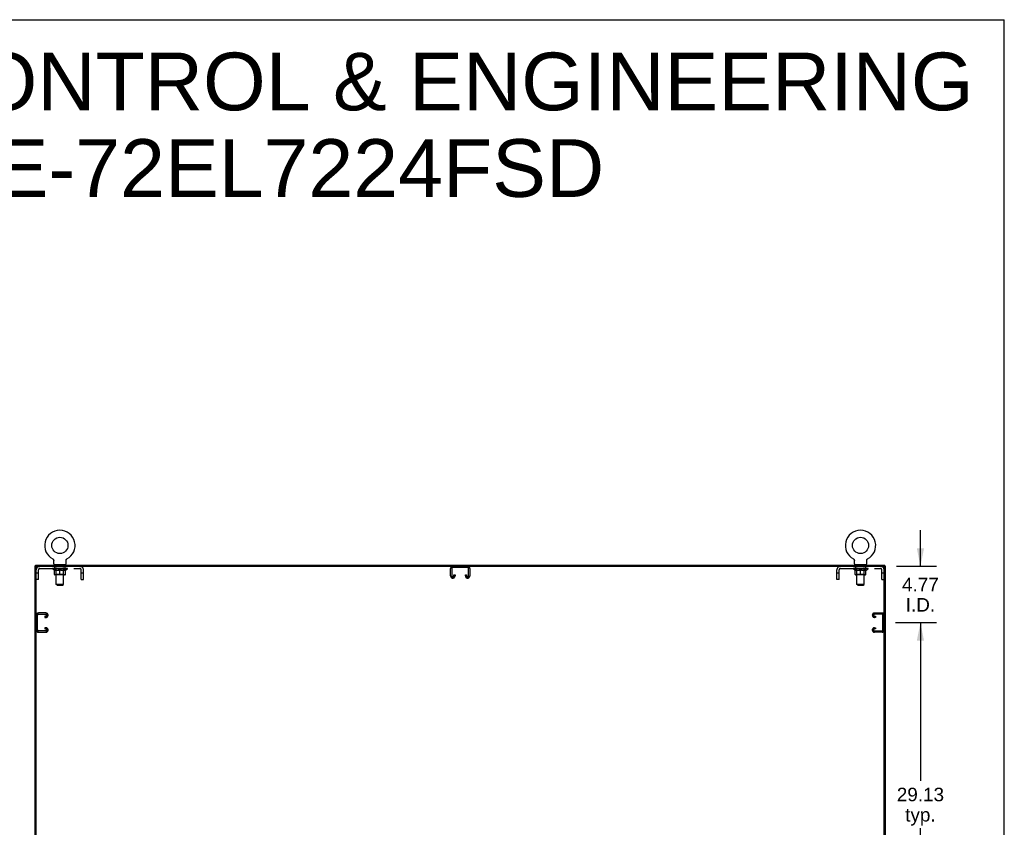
# Model space of a CAD drawing. Header units: inches. Extents: x 0 to 260, y 0 to 168.
# Tile 16 of 16: x 176 to 260, y 100 to 168. Entities that reach past the tile are written whole.
import ezdxf

# ---------------------------------------------------------------- set-up
doc = ezdxf.new("R2010")
doc.units = ezdxf.units.IN
doc.header["$LTSCALE"] = 14.28
doc.header["$MEASUREMENT"] = 0
doc.linetypes.add('HIDDEN', pattern=[0.2, 0.1, -0.1])
doc.layers.get('0').update_dxf_attribs({"linetype": 'CONTINUOUS'})
for name, color, linetype in [('02___PRT_ALL_AXES', 7, 'CONTINUOUS'), ('DEFAULT_2', 8, 'HIDDEN'), ('DIMENSIONS', 7, 'CONTINUOUS')]:
    doc.layers.add(name, color=color, linetype=linetype)
doc.styles.get("Standard").update_dxf_attribs({"font": 'arial.ttf'})
doc.dimstyles.new('DIMSTYLE_1', dxfattribs={"dimtxt": 1.145455, "dimasz": 1.527273, "dimexe": 0.09, "dimexo": 0.07, "dimgap": 0.0375, "dimtad": 0, "dimtih": 1, "dimtoh": 1, "dimzin": 4, "dimdsep": 46, "dimtxsty": 'Standard', "dimblk": '_FILLED', "dimblk1": '_FILLED', "dimblk2": '_FILLED', "dimcen": 0.09, "dimazin": 1, "dimtfac": 1, "dimtdec": 3, "dimtofl": 0, "dimtmove": 0, "dimatfit": 3, "dimldrblk": '_FILLED', "dimfxl": 1, "dimtolj": 1, "dimtzin": 4, "dimarcsym": 0})

# ---------------------------------------------------------------- blocks, each defined once
blk = doc.blocks.new('_FILLED')
at = {"color": 0, "linetype": 'ByBlock'}
blk.add_solid([(0, 0), (-1, 0.2), (-1, -0.2)], dxfattribs=at)
blk = doc.blocks.new('*D6')
at = {"layer": 'DIMENSIONS', "color": 2, "linetype": 'Continuous'}
for p, q in [((250.427, 116.934), (253.909, 116.934)), ((252.534, 116.934), (252.534, 103.517)), ((252.534, 87.809), (252.534, 99.508)), ((250.427, 87.809), (253.909, 87.809))]:
    blk.add_line(p, q, dxfattribs=at)
at = {"layer": 'DIMENSIONS', "color": 2, "linetype": 'Continuous', "xscale": 1.5272727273, "yscale": 1.5272727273, "zscale": 1.5272727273}
for p, rotation in [((252.534, 116.934), 90), ((252.534, 87.809), 270)]:
    blk.add_blockref('_FILLED', p, dxfattribs=dict(at, rotation=rotation))
at = {"layer": 'DIMENSIONS', "color": 2, "linetype": 'Continuous', "insert": (252.534, 102.944), "char_height": 1.1455, "width": 4.0027, "attachment_point": 2, "line_spacing_factor": 0.9}
blk.add_mtext('29.13\\Ptyp.', dxfattribs=at)
blk = doc.blocks.new('*D7')
at = {"layer": 'DIMENSIONS', "color": 2, "linetype": 'Continuous'}
for p, q in [((252.534, 121.705), (252.534, 124.759)), ((250.52, 121.705), (253.909, 121.705)), ((250.427, 116.934), (253.909, 116.934)), ((252.534, 116.934), (252.534, 113.879))]:
    blk.add_line(p, q, dxfattribs=at)
at = {"layer": 'DIMENSIONS', "color": 2, "linetype": 'Continuous', "xscale": 1.5272727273, "yscale": 1.5272727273, "zscale": 1.5272727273}
for p, rotation in [((252.534, 121.705), 270), ((252.534, 116.934), 90)]:
    blk.add_blockref('_FILLED', p, dxfattribs=dict(at, rotation=rotation))
at = {"layer": 'DIMENSIONS', "color": 2, "linetype": 'Continuous', "insert": (252.534, 120.729), "char_height": 1.1455, "width": 3.11274, "attachment_point": 2, "line_spacing_factor": 0.9}
blk.add_mtext('4.77\\PI.D.', dxfattribs=at)

msp = doc.modelspace()

# ---------------------------------------------------------------- linework, layer by layer
at = {"color": 7, "linetype": 'Continuous'}
for p, q in [((0, 168), (259.636, 168)), ((259.636, 0), (259.636, 168)), ((177.617, 121.705), (177.617, 121.809)), ((179.07, 122.327), (179.074, 122.325)), ((179.07, 122.327), (179.07, 122.327)), ((179.073, 122.326), (179.071, 122.327)), ((179.074, 122.325), (179.079, 122.322)), ((179.079, 122.322), (179.083, 122.319)), ((179.083, 122.319), (179.087, 122.316)), ((179.087, 122.316), (179.092, 122.313)), ((179.091, 122.313), (179.096, 122.31)), ((179.096, 122.31), (179.1, 122.306)), ((179.099, 122.307), (179.103, 122.303)), ((179.103, 122.303), (179.107, 122.299)), ((179.107, 122.299), (179.111, 122.295)), ((179.11, 122.295), (179.114, 122.291)), ((179.114, 122.291), (179.117, 122.287)), ((179.117, 122.287), (179.12, 122.283)), ((179.12, 122.283), (179.123, 122.279)), ((179.123, 122.279), (179.126, 122.274)), ((179.126, 122.274), (179.129, 122.27)), ((179.129, 122.27), (179.131, 122.265)), ((179.131, 122.265), (179.133, 122.26)), ((179.133, 122.26), (179.135, 122.256)), ((179.135, 122.256), (179.137, 122.251)), ((179.137, 122.251), (179.139, 122.246)), ((179.139, 122.246), (179.141, 122.241)), ((179.141, 122.241), (179.142, 122.236)), ((179.142, 122.236), (179.143, 122.231)), ((179.143, 122.231), (179.144, 122.225)), ((179.144, 122.226), (179.145, 122.22)), ((179.146, 122.215), (179.146, 122.21)), ((179.146, 122.205), (179.146, 122.2)), ((179.146, 121.908), (179.146, 122.2)), ((179.169, 121.839), (179.169, 121.809)), ((180.169, 121.839), (179.169, 121.839)), ((180.169, 121.839), (180.169, 121.809)), ((180.192, 121.908), (180.192, 122.2)), ((180.193, 122.215), (180.194, 122.22)), ((180.194, 122.22), (180.195, 122.226)), ((180.195, 122.225), (180.196, 122.231)), ((180.196, 122.231), (180.197, 122.236)), ((180.197, 122.236), (180.198, 122.241)), ((180.198, 122.241), (180.2, 122.246)), ((180.2, 122.246), (180.202, 122.251)), ((180.202, 122.251), (180.204, 122.256)), ((180.204, 122.256), (180.206, 122.26)), ((180.206, 122.26), (180.208, 122.265)), ((180.208, 122.265), (180.21, 122.27)), ((180.21, 122.27), (180.213, 122.274)), ((180.213, 122.274), (180.216, 122.279)), ((180.216, 122.279), (180.219, 122.283)), ((180.219, 122.283), (180.222, 122.287)), ((180.222, 122.287), (180.225, 122.291)), ((180.225, 122.291), (180.228, 122.295)), ((180.228, 122.295), (180.232, 122.299)), ((180.232, 122.299), (180.236, 122.303)), ((180.236, 122.303), (180.239, 122.307)), ((180.239, 122.306), (180.243, 122.31)), ((180.243, 122.31), (180.247, 122.313)), ((180.247, 122.313), (180.252, 122.316)), ((180.251, 122.316), (180.256, 122.319)), ((180.256, 122.319), (180.26, 122.322)), ((180.26, 122.322), (180.265, 122.325)), ((180.26, 122.322), (180.262, 122.323)), ((180.265, 122.325), (180.269, 122.327)), ((180.268, 122.327), (180.266, 122.326)), ((246.862, 122.327), (246.862, 122.327)), ((246.862, 122.327), (246.866, 122.325)), ((246.865, 122.326), (246.863, 122.327)), ((246.866, 122.325), (246.871, 122.322)), ((246.871, 122.322), (246.875, 122.319)), ((246.875, 122.319), (246.879, 122.316)), ((246.879, 122.316), (246.884, 122.313)), ((246.883, 122.313), (246.888, 122.31)), ((246.888, 122.31), (246.892, 122.306)), ((246.891, 122.307), (246.895, 122.303)), ((246.895, 122.303), (246.899, 122.299)), ((246.899, 122.299), (246.903, 122.295)), ((246.902, 122.295), (246.906, 122.291)), ((246.906, 122.291), (246.909, 122.287)), ((246.909, 122.287), (246.912, 122.283)), ((246.912, 122.283), (246.915, 122.279)), ((246.915, 122.279), (246.918, 122.274)), ((246.918, 122.274), (246.921, 122.27)), ((246.921, 122.27), (246.923, 122.265)), ((246.923, 122.265), (246.925, 122.26)), ((246.925, 122.26), (246.927, 122.256)), ((246.927, 122.256), (246.929, 122.251)), ((246.929, 122.251), (246.931, 122.246)), ((246.931, 122.246), (246.933, 122.241)), ((246.933, 122.241), (246.934, 122.236)), ((246.934, 122.236), (246.935, 122.231)), ((246.935, 122.231), (246.936, 122.225)), ((246.936, 122.226), (246.937, 122.22)), ((246.938, 122.215), (246.938, 122.21)), ((246.938, 122.205), (246.938, 122.2)), ((246.938, 121.908), (246.938, 122.2)), ((246.961, 121.839), (246.961, 121.809)), ((247.961, 121.839), (246.961, 121.839)), ((247.961, 121.839), (247.961, 121.809)), ((247.984, 121.908), (247.984, 122.2)), ((247.985, 122.215), (247.986, 122.22)), ((247.986, 122.22), (247.987, 122.226)), ((247.987, 122.225), (247.988, 122.231)), ((247.988, 122.231), (247.989, 122.236)), ((247.989, 122.236), (247.99, 122.241)), ((247.99, 122.241), (247.992, 122.246)), ((247.992, 122.246), (247.994, 122.251)), ((247.994, 122.251), (247.996, 122.256)), ((247.996, 122.256), (247.998, 122.26)), ((247.998, 122.26), (248, 122.265)), ((248, 122.265), (248.002, 122.27)), ((248.002, 122.27), (248.005, 122.274)), ((248.005, 122.274), (248.008, 122.279)), ((248.008, 122.279), (248.011, 122.283)), ((248.011, 122.283), (248.014, 122.287)), ((248.014, 122.287), (248.017, 122.291)), ((248.017, 122.291), (248.02, 122.295)), ((248.02, 122.295), (248.024, 122.299)), ((248.024, 122.299), (248.028, 122.303)), ((248.028, 122.303), (248.031, 122.307)), ((248.031, 122.306), (248.035, 122.31)), ((248.035, 122.31), (248.039, 122.313)), ((248.039, 122.313), (248.044, 122.316)), ((248.043, 122.316), (248.048, 122.319)), ((248.048, 122.319), (248.052, 122.322)), ((248.052, 122.322), (248.057, 122.325)), ((248.052, 122.322), (248.054, 122.323)), ((248.057, 122.325), (248.061, 122.327)), ((248.06, 122.327), (248.058, 122.326)), ((248.061, 122.327), (248.061, 122.327)), ((249.513, 121.705), (249.513, 121.809)), ((177.68, 121.705), (177.565, 121.705)), ((177.669, 49.975), (177.669, 121.705)), ((177.732, 121.705), (249.399, 121.705)), ((249.451, 121.705), (249.565, 121.705)), ((249.461, 49.913), (249.461, 121.642))]:
    msp.add_line(p, q, dxfattribs=at)
at = {"color": 3, "linetype": 'Continuous'}
for p, q in [((177.617, 121.809), (249.513, 121.809)), ((177.565, 49.913), (177.565, 121.705)), ((249.565, 49.913), (249.565, 121.705))]:
    msp.add_line(p, q, dxfattribs=at)
at = {"color": 7, "linetype": 'Continuous'}
for points in [[(179.145, 122.22), (179.146, 122.215), (179.146, 122.21), (179.146, 122.205)], [(180.192, 122.2), (180.193, 122.205), (180.193, 122.21), (180.193, 122.215)], [(180.192, 122.2), (180.193, 122.205), (180.193, 122.21)], [(246.937, 122.22), (246.938, 122.215), (246.938, 122.21), (246.938, 122.205)], [(247.984, 122.2), (247.985, 122.205), (247.985, 122.21), (247.985, 122.215)], [(247.984, 122.2), (247.985, 122.205), (247.985, 122.21)]]:
    msp.add_lwpolyline(points, dxfattribs=at)
for centre in [(179.669, 123.467), (247.461, 123.467)]:
    msp.add_circle(centre, 0.688, dxfattribs=at)
for centre, radius, start, end in [((179.669, 123.467), 1.288, 297.70046, 242.29955), ((247.461, 123.467), 1.288, 297.70046, 242.29955), ((179.215, 121.908), 0.069, 180, 270), ((180.123, 121.908), 0.069, 270, 360), ((247.007, 121.908), 0.069, 180, 270), ((247.915, 121.908), 0.069, 270, 360), ((177.732, 121.642), 0.0625, 90, 180), ((249.399, 121.642), 0.0625, 0, 90)]:
    msp.add_arc(centre, radius, start, end, dxfattribs=at)
at = {"layer": '02___PRT_ALL_AXES', "color": 8, "linetype": 'HIDDEN'}
for p, q in [((179.232, 121.518), (179.232, 121.705)), ((180.107, 121.705), (179.232, 121.705)), ((180.107, 121.518), (179.232, 121.518)), ((180.107, 121.518), (180.107, 121.705)), ((247.024, 121.518), (247.024, 121.705)), ((247.899, 121.705), (247.024, 121.705)), ((247.899, 121.518), (247.024, 121.518)), ((247.899, 121.518), (247.899, 121.705))]:
    msp.add_line(p, q, dxfattribs=at)
at = {"layer": 'DEFAULT_2', "color": 8, "linetype": 'HIDDEN'}
for p, q in [((179.077, 122.323), (179.079, 122.322)), ((179.357, 121.839), (179.357, 121.809)), ((179.369, 120.158), (179.369, 121.804)), ((179.969, 120.158), (179.969, 121.804)), ((179.982, 121.839), (179.982, 121.809)), ((180.269, 122.327), (180.269, 122.327)), ((180.269, 122.327), (180.269, 122.327)), ((246.869, 122.323), (246.871, 122.322)), ((247.149, 121.839), (247.149, 121.809)), ((247.161, 120.158), (247.161, 121.804)), ((247.761, 120.158), (247.761, 121.804)), ((247.774, 121.839), (247.774, 121.809)), ((248.061, 122.327), (248.061, 122.327)), ((177.856, 121.11), (177.669, 121.11)), ((177.856, 120.58), (177.856, 121.388)), ((177.986, 121.518), (181.352, 121.518)), ((179.036, 121.477), (179.036, 121.524)), ((179.195, 121.365), (179.036, 121.477)), ((180.303, 121.477), (179.036, 121.477)), ((179.046, 121.517), (179.046, 121.524)), ((179.054, 121.514), (179.054, 121.517)), ((179.054, 121.514), (180.284, 121.514)), ((179.063, 121.514), (179.063, 121.517)), ((179.064, 121.514), (179.064, 121.517)), ((179.074, 121.517), (179.074, 121.524)), ((179.091, 121.514), (179.091, 121.517)), ((179.092, 121.514), (179.092, 121.517)), ((179.121, 121.517), (179.121, 121.524)), ((179.136, 121.514), (179.136, 121.517)), ((179.138, 121.514), (179.138, 121.517)), ((179.343, 121.517), (179.141, 121.517)), ((179.184, 121.517), (179.184, 121.524)), ((179.186, 121.514), (179.186, 121.517)), ((179.186, 121.514), (179.186, 121.517)), ((179.189, 121.514), (179.189, 121.517)), ((179.195, 121.365), (179.206, 121.365)), ((179.197, 121.514), (179.197, 121.517)), ((179.197, 121.514), (179.197, 121.517)), ((179.2, 121.514), (179.2, 121.517)), ((179.203, 121.514), (179.203, 121.518)), ((179.206, 121.002), (179.206, 121.409)), ((179.208, 121.514), (179.208, 121.517)), ((179.222, 121.514), (179.222, 121.517)), ((179.24, 121.514), (179.24, 121.517)), ((179.241, 121.514), (179.241, 121.519)), ((180.096, 120.965), (179.243, 120.965)), ((179.261, 121.514), (179.261, 121.517)), ((179.261, 121.514), (179.261, 121.517)), ((179.262, 121.517), (179.262, 121.524)), ((179.272, 121.514), (179.272, 121.517)), ((179.276, 121.514), (179.276, 121.517)), ((179.285, 121.514), (179.285, 121.517)), ((179.297, 121.514), (179.297, 121.521)), ((179.312, 121.514), (179.312, 121.517)), ((179.315, 121.514), (179.315, 121.517)), ((179.357, 121.005), (179.317, 120.965)), ((179.343, 121.514), (179.343, 121.517)), ((179.41, 121.517), (179.348, 121.517)), ((179.348, 121.365), (179.528, 121.365)), ((179.353, 121.517), (179.353, 121.524)), ((179.357, 121.005), (179.357, 121.474)), ((179.982, 121.005), (179.357, 121.005)), ((179.36, 121.514), (179.36, 121.517)), ((179.364, 121.514), (179.364, 121.517)), ((179.37, 121.514), (179.37, 121.522)), ((179.374, 121.514), (179.374, 121.517)), ((179.385, 121.514), (179.385, 121.517)), ((179.41, 121.514), (179.41, 121.517)), ((179.484, 121.517), (179.425, 121.517)), ((179.446, 121.514), (179.446, 121.517)), ((179.453, 121.517), (179.453, 121.524)), ((179.457, 121.514), (179.457, 121.517)), ((179.459, 121.514), (179.459, 121.523)), ((179.462, 121.514), (179.462, 121.517)), ((179.469, 121.514), (179.469, 121.517)), ((179.484, 121.514), (179.484, 121.517)), ((179.565, 121.517), (179.51, 121.517)), ((179.524, 121.514), (179.524, 121.517)), ((179.555, 121.517), (179.633, 121.521)), ((179.559, 121.517), (179.559, 121.524)), ((179.56, 121.524), (179.559, 121.524)), ((179.56, 121.517), (179.56, 121.524)), ((179.56, 121.514), (179.56, 121.517)), ((179.564, 121.514), (179.564, 121.517)), ((179.565, 121.514), (179.565, 121.517)), ((179.565, 121.514), (179.565, 121.517)), ((179.6, 121.517), (179.665, 121.517)), ((179.606, 121.514), (179.606, 121.517)), ((179.611, 121.517), (179.611, 121.52)), ((179.633, 121.517), (179.633, 121.521)), ((179.649, 121.514), (179.649, 121.517)), ((179.667, 121.517), (179.667, 121.517)), ((179.667, 121.514), (179.667, 121.517)), ((179.667, 121.514), (179.667, 121.517)), ((179.669, 121.517), (179.669, 121.524)), ((179.669, 121.524), (179.784, 121.517)), ((179.669, 120.965), (179.669, 121.409)), ((179.672, 121.514), (179.672, 121.517)), ((179.672, 121.514), (179.672, 121.517)), ((179.672, 121.517), (179.672, 121.517)), ((179.69, 121.514), (179.69, 121.517)), ((179.69, 121.517), (179.738, 121.517)), ((179.733, 121.514), (179.733, 121.517)), ((179.774, 121.514), (179.774, 121.517)), ((179.774, 121.514), (179.774, 121.517)), ((179.774, 121.517), (179.828, 121.517)), ((179.775, 121.514), (179.775, 121.517)), ((179.779, 121.517), (179.779, 121.524)), ((179.779, 121.517), (179.779, 121.524)), ((179.779, 121.524), (179.779, 121.524)), ((179.779, 121.514), (179.779, 121.517)), ((179.811, 121.365), (179.991, 121.365)), ((179.815, 121.514), (179.815, 121.517)), ((179.854, 121.514), (179.854, 121.517)), ((179.854, 121.517), (179.914, 121.517)), ((179.87, 121.514), (179.87, 121.517)), ((179.877, 121.514), (179.877, 121.517)), ((179.88, 121.514), (179.88, 121.523)), ((179.882, 121.514), (179.882, 121.517)), ((179.886, 121.517), (179.886, 121.524)), ((179.893, 121.514), (179.893, 121.517)), ((179.929, 121.514), (179.929, 121.517)), ((179.929, 121.517), (179.991, 121.517)), ((179.954, 121.514), (179.954, 121.517)), ((179.964, 121.514), (179.964, 121.517)), ((179.969, 121.514), (179.969, 121.522)), ((179.975, 121.514), (179.975, 121.517)), ((179.979, 121.514), (179.979, 121.517)), ((179.982, 121.005), (179.982, 121.474)), ((179.982, 121.005), (180.022, 120.965)), ((179.986, 121.517), (179.986, 121.524)), ((179.996, 121.514), (179.996, 121.517)), ((179.996, 121.517), (180.198, 121.517)), ((180.024, 121.514), (180.024, 121.517)), ((180.027, 121.514), (180.027, 121.517)), ((180.042, 121.514), (180.042, 121.521)), ((180.053, 121.514), (180.053, 121.517)), ((180.063, 121.514), (180.063, 121.517)), ((180.067, 121.514), (180.067, 121.517)), ((180.076, 121.517), (180.076, 121.524)), ((180.078, 121.514), (180.078, 121.517)), ((180.078, 121.514), (180.078, 121.517)), ((180.098, 121.514), (180.098, 121.519)), ((180.099, 121.514), (180.099, 121.517)), ((180.117, 121.514), (180.117, 121.517)), ((180.131, 121.514), (180.131, 121.517)), ((180.133, 121.002), (180.133, 121.409)), ((180.133, 121.365), (180.143, 121.365)), ((180.135, 121.514), (180.135, 121.518)), ((180.139, 121.514), (180.139, 121.517)), ((180.142, 121.514), (180.142, 121.517)), ((180.142, 121.514), (180.142, 121.517)), ((180.143, 121.365), (180.303, 121.477)), ((180.149, 121.514), (180.149, 121.517)), ((180.152, 121.514), (180.152, 121.517)), ((180.153, 121.514), (180.153, 121.517)), ((180.155, 121.517), (180.155, 121.524)), ((180.201, 121.514), (180.201, 121.517)), ((180.203, 121.514), (180.203, 121.517)), ((180.218, 121.517), (180.218, 121.524)), ((180.246, 121.514), (180.246, 121.517)), ((180.248, 121.514), (180.248, 121.517)), ((180.265, 121.517), (180.265, 121.524)), ((180.275, 121.514), (180.275, 121.517)), ((180.276, 121.514), (180.276, 121.517)), ((180.284, 121.514), (180.284, 121.517)), ((180.293, 121.517), (180.293, 121.524)), ((180.303, 121.477), (180.303, 121.524)), ((181.482, 120.58), (181.482, 121.388)), ((181.669, 121.11), (181.482, 121.11)), ((181.669, 120.58), (181.669, 121.388)), ((212.753, 120.885), (212.753, 121.525)), ((212.857, 121.511), (212.857, 120.899)), ((214.184, 121.601), (212.947, 121.601)), ((213.024, 120.899), (213.024, 120.986)), ((213.024, 120.986), (213.128, 120.986)), ((213.128, 120.986), (213.128, 120.885)), ((214.003, 120.885), (214.003, 120.986)), ((214.003, 120.986), (214.107, 120.986)), ((214.107, 120.986), (214.107, 120.899)), ((214.274, 120.899), (214.274, 121.511)), ((214.378, 121.525), (214.378, 120.885)), ((245.461, 120.58), (245.461, 121.388)), ((245.648, 121.11), (245.461, 121.11)), ((245.648, 120.58), (245.648, 121.388)), ((245.778, 121.518), (249.144, 121.518)), ((246.828, 121.477), (246.828, 121.524)), ((248.095, 121.477), (246.828, 121.477)), ((246.987, 121.365), (246.828, 121.477)), ((246.838, 121.517), (246.838, 121.524)), ((246.846, 121.514), (246.846, 121.517)), ((246.846, 121.514), (248.076, 121.514)), ((246.855, 121.514), (246.855, 121.517)), ((246.856, 121.514), (246.856, 121.517)), ((246.866, 121.517), (246.866, 121.524)), ((246.883, 121.514), (246.883, 121.517)), ((246.884, 121.514), (246.884, 121.517)), ((246.913, 121.517), (246.913, 121.524)), ((246.928, 121.514), (246.928, 121.517)), ((246.93, 121.514), (246.93, 121.517)), ((247.135, 121.517), (246.933, 121.517)), ((246.976, 121.517), (246.976, 121.524)), ((246.978, 121.514), (246.978, 121.517)), ((246.978, 121.514), (246.978, 121.517)), ((246.981, 121.514), (246.981, 121.517)), ((246.987, 121.365), (246.998, 121.365)), ((246.989, 121.514), (246.989, 121.517)), ((246.989, 121.514), (246.989, 121.517)), ((246.992, 121.514), (246.992, 121.517)), ((246.995, 121.514), (246.995, 121.518)), ((246.998, 121.002), (246.998, 121.409)), ((247, 121.514), (247, 121.517)), ((247.014, 121.514), (247.014, 121.517)), ((247.032, 121.514), (247.032, 121.517)), ((247.033, 121.514), (247.033, 121.519)), ((247.888, 120.965), (247.035, 120.965)), ((247.053, 121.514), (247.053, 121.517)), ((247.053, 121.514), (247.053, 121.517)), ((247.054, 121.517), (247.054, 121.524)), ((247.064, 121.514), (247.064, 121.517)), ((247.068, 121.514), (247.068, 121.517)), ((247.077, 121.514), (247.077, 121.517)), ((247.089, 121.514), (247.089, 121.521)), ((247.104, 121.514), (247.104, 121.517)), ((247.107, 121.514), (247.107, 121.517)), ((247.149, 121.005), (247.109, 120.965)), ((247.135, 121.514), (247.135, 121.517)), ((247.202, 121.517), (247.14, 121.517)), ((247.14, 121.365), (247.32, 121.365)), ((247.145, 121.517), (247.145, 121.524)), ((247.149, 121.005), (247.149, 121.474)), ((247.774, 121.005), (247.149, 121.005)), ((247.152, 121.514), (247.152, 121.517)), ((247.156, 121.514), (247.156, 121.517)), ((247.162, 121.514), (247.162, 121.522)), ((247.166, 121.514), (247.166, 121.517)), ((247.177, 121.514), (247.177, 121.517)), ((247.202, 121.514), (247.202, 121.517)), ((247.276, 121.517), (247.217, 121.517)), ((247.238, 121.514), (247.238, 121.517)), ((247.245, 121.517), (247.245, 121.524)), ((247.249, 121.514), (247.249, 121.517)), ((247.251, 121.514), (247.251, 121.523)), ((247.254, 121.514), (247.254, 121.517)), ((247.261, 121.514), (247.261, 121.517)), ((247.276, 121.514), (247.276, 121.517)), ((247.357, 121.517), (247.302, 121.517)), ((247.316, 121.514), (247.316, 121.517)), ((247.347, 121.517), (247.425, 121.521)), ((247.351, 121.517), (247.351, 121.524)), ((247.352, 121.524), (247.351, 121.524)), ((247.352, 121.517), (247.352, 121.524)), ((247.352, 121.514), (247.352, 121.517)), ((247.356, 121.514), (247.356, 121.517)), ((247.357, 121.514), (247.357, 121.517)), ((247.357, 121.514), (247.357, 121.517)), ((247.392, 121.517), (247.457, 121.517)), ((247.398, 121.514), (247.398, 121.517)), ((247.403, 121.517), (247.403, 121.52)), ((247.425, 121.517), (247.425, 121.521)), ((247.441, 121.514), (247.441, 121.517)), ((247.459, 121.517), (247.459, 121.517)), ((247.459, 121.514), (247.459, 121.517)), ((247.459, 121.514), (247.459, 121.517)), ((247.461, 121.517), (247.461, 121.524)), ((247.461, 121.524), (247.576, 121.517)), ((247.461, 120.965), (247.461, 121.409)), ((247.464, 121.514), (247.464, 121.517)), ((247.464, 121.514), (247.464, 121.517)), ((247.464, 121.517), (247.464, 121.517)), ((247.482, 121.514), (247.482, 121.517)), ((247.482, 121.517), (247.53, 121.517)), ((247.525, 121.514), (247.525, 121.517)), ((247.566, 121.514), (247.566, 121.517)), ((247.566, 121.514), (247.566, 121.517)), ((247.566, 121.517), (247.62, 121.517)), ((247.567, 121.514), (247.567, 121.517)), ((247.571, 121.524), (247.571, 121.524)), ((247.571, 121.517), (247.571, 121.524)), ((247.571, 121.517), (247.571, 121.524)), ((247.571, 121.514), (247.571, 121.517)), ((247.603, 121.365), (247.783, 121.365)), ((247.607, 121.514), (247.607, 121.517)), ((247.646, 121.514), (247.646, 121.517)), ((247.646, 121.517), (247.706, 121.517)), ((247.662, 121.514), (247.662, 121.517)), ((247.669, 121.514), (247.669, 121.517)), ((247.672, 121.514), (247.672, 121.523)), ((247.674, 121.514), (247.674, 121.517)), ((247.678, 121.517), (247.678, 121.524)), ((247.685, 121.514), (247.685, 121.517)), ((247.721, 121.514), (247.721, 121.517)), ((247.721, 121.517), (247.783, 121.517)), ((247.746, 121.514), (247.746, 121.517)), ((247.756, 121.514), (247.756, 121.517)), ((247.761, 121.514), (247.761, 121.522)), ((247.767, 121.514), (247.767, 121.517)), ((247.771, 121.514), (247.771, 121.517)), ((247.774, 121.005), (247.774, 121.474)), ((247.774, 121.005), (247.814, 120.965)), ((247.778, 121.517), (247.778, 121.524)), ((247.788, 121.514), (247.788, 121.517)), ((247.788, 121.517), (247.99, 121.517)), ((247.816, 121.514), (247.816, 121.517)), ((247.819, 121.514), (247.819, 121.517)), ((247.834, 121.514), (247.834, 121.521)), ((247.845, 121.514), (247.845, 121.517)), ((247.855, 121.514), (247.855, 121.517)), ((247.859, 121.514), (247.859, 121.517)), ((247.868, 121.517), (247.868, 121.524)), ((247.87, 121.514), (247.87, 121.517)), ((247.87, 121.514), (247.87, 121.517)), ((247.89, 121.514), (247.89, 121.519)), ((247.891, 121.514), (247.891, 121.517)), ((247.909, 121.514), (247.909, 121.517)), ((247.923, 121.514), (247.923, 121.517)), ((247.925, 121.002), (247.925, 121.409)), ((247.925, 121.365), (247.935, 121.365)), ((247.927, 121.514), (247.927, 121.518)), ((247.931, 121.514), (247.931, 121.517)), ((247.934, 121.514), (247.934, 121.517)), ((247.934, 121.514), (247.934, 121.517)), ((247.935, 121.365), (248.095, 121.477)), ((247.941, 121.514), (247.941, 121.517)), ((247.944, 121.514), (247.944, 121.517)), ((247.945, 121.514), (247.945, 121.517)), ((247.947, 121.517), (247.947, 121.524)), ((247.993, 121.514), (247.993, 121.517)), ((247.995, 121.514), (247.995, 121.517)), ((248.01, 121.517), (248.01, 121.524)), ((248.038, 121.514), (248.038, 121.517)), ((248.04, 121.514), (248.04, 121.517)), ((248.057, 121.517), (248.057, 121.524)), ((248.067, 121.514), (248.067, 121.517)), ((248.068, 121.514), (248.068, 121.517)), ((248.076, 121.514), (248.076, 121.517)), ((248.085, 121.517), (248.085, 121.524)), ((248.095, 121.477), (248.095, 121.524)), ((249.274, 120.58), (249.274, 121.388)), ((249.461, 121.11), (249.274, 121.11)), ((177.856, 120.58), (177.669, 120.58)), ((179.438, 120.089), (179.369, 120.158)), ((179.969, 120.158), (179.369, 120.158)), ((179.438, 120.089), (179.9, 120.089)), ((179.9, 120.089), (179.969, 120.158)), ((181.482, 120.58), (181.669, 120.58)), ((212.948, 120.705), (212.933, 120.705)), ((214.198, 120.705), (214.183, 120.705)), ((245.648, 120.58), (245.461, 120.58)), ((247.761, 120.158), (247.161, 120.158)), ((247.23, 120.089), (247.161, 120.158)), ((247.23, 120.089), (247.692, 120.089)), ((247.692, 120.089), (247.761, 120.158)), ((249.274, 120.58), (249.461, 120.58)), ((177.773, 116.315), (177.773, 117.552)), ((178.489, 117.746), (177.849, 117.746)), ((177.863, 117.642), (178.475, 117.642)), ((178.669, 117.551), (178.669, 117.566)), ((248.461, 117.551), (248.461, 117.566)), ((248.641, 117.746), (249.281, 117.746)), ((249.267, 117.642), (248.655, 117.642)), ((249.357, 116.315), (249.357, 117.552)), ((178.388, 117.475), (178.388, 117.371)), ((178.475, 117.475), (178.388, 117.475)), ((178.388, 117.371), (178.489, 117.371)), ((248.743, 117.371), (248.641, 117.371)), ((248.655, 117.475), (248.743, 117.475)), ((248.743, 117.475), (248.743, 117.371)), ((177.849, 116.121), (178.489, 116.121)), ((178.475, 116.225), (177.863, 116.225)), ((178.388, 116.496), (178.388, 116.392)), ((178.489, 116.496), (178.388, 116.496)), ((178.388, 116.392), (178.475, 116.392)), ((178.669, 116.301), (178.669, 116.316)), ((248.461, 116.301), (248.461, 116.316)), ((248.641, 116.496), (248.743, 116.496)), ((249.281, 116.121), (248.641, 116.121)), ((248.743, 116.392), (248.655, 116.392)), ((248.655, 116.225), (249.267, 116.225)), ((248.743, 116.496), (248.743, 116.392))]:
    msp.add_line(p, q, dxfattribs=at)
for points in [[(179.356, 121.365), (179.331, 121.37), (179.306, 121.376), (179.282, 121.382), (179.257, 121.39), (179.231, 121.399), (179.206, 121.409)], [(179.206, 121.408), (179.23, 121.398), (179.255, 121.39), (179.278, 121.382), (179.302, 121.376), (179.325, 121.37), (179.348, 121.365)], [(179.669, 121.409), (179.643, 121.399), (179.618, 121.39), (179.593, 121.382), (179.568, 121.376), (179.543, 121.37), (179.518, 121.365)], [(179.528, 121.365), (179.551, 121.37), (179.575, 121.376), (179.598, 121.382), (179.622, 121.39), (179.645, 121.398), (179.669, 121.407)], [(179.82, 121.365), (179.796, 121.37), (179.771, 121.376), (179.746, 121.382), (179.721, 121.39), (179.695, 121.399), (179.669, 121.409)], [(179.669, 121.407), (179.694, 121.398), (179.718, 121.39), (179.741, 121.382), (179.764, 121.376), (179.788, 121.37), (179.811, 121.365)], [(180.133, 121.409), (180.107, 121.399), (180.082, 121.39), (180.057, 121.382), (180.032, 121.375), (180.007, 121.37), (179.983, 121.365)], [(179.991, 121.365), (180.014, 121.37), (180.038, 121.376), (180.061, 121.382), (180.085, 121.39), (180.109, 121.398), (180.133, 121.408)], [(247.148, 121.365), (247.123, 121.37), (247.098, 121.376), (247.074, 121.382), (247.049, 121.39), (247.023, 121.399), (246.998, 121.409)], [(246.998, 121.408), (247.022, 121.398), (247.047, 121.39), (247.07, 121.382), (247.094, 121.376), (247.117, 121.37), (247.14, 121.365)], [(247.461, 121.409), (247.435, 121.399), (247.41, 121.39), (247.385, 121.382), (247.36, 121.376), (247.335, 121.37), (247.31, 121.365)], [(247.32, 121.365), (247.343, 121.37), (247.367, 121.376), (247.39, 121.382), (247.414, 121.39), (247.437, 121.398), (247.461, 121.407)], [(247.612, 121.365), (247.588, 121.37), (247.563, 121.376), (247.538, 121.382), (247.513, 121.39), (247.487, 121.399), (247.461, 121.409)], [(247.461, 121.407), (247.486, 121.398), (247.51, 121.39), (247.533, 121.382), (247.556, 121.376), (247.58, 121.37), (247.603, 121.365)], [(247.925, 121.409), (247.899, 121.399), (247.874, 121.39), (247.849, 121.382), (247.824, 121.375), (247.799, 121.37), (247.775, 121.365)], [(247.783, 121.365), (247.806, 121.37), (247.83, 121.376), (247.853, 121.382), (247.877, 121.39), (247.901, 121.398), (247.925, 121.408)]]:
    msp.add_lwpolyline(points, dxfattribs=at)
for centre, radius, start, end in [((179.335, 121.804), 0.0345, 0, 90), ((180.004, 121.804), 0.0345, 90, 180), ((247.127, 121.804), 0.0345, 0, 90), ((247.796, 121.804), 0.0345, 90, 180), ((177.986, 121.388), 0.317, 90, 180), ((177.986, 121.388), 0.13, 90, 180), ((179.243, 121.002), 0.0371, 180, 270), ((179.317, 121.474), 0.0398, 0, 90), ((180.022, 121.474), 0.0398, 90, 180), ((180.096, 121.002), 0.0371, 270, 360), ((181.352, 121.388), 0.317, 0, 90), ((181.352, 121.388), 0.13, 0, 90), ((212.933, 121.525), 0.18, 90, 180), ((212.947, 121.511), 0.09, 90, 180), ((212.947, 120.899), 0.09, 180, 270), ((212.934, 120.899), 0.09, 278.21921, 360), ((214.197, 120.899), 0.09, 180, 270), ((214.184, 121.511), 0.09, 0, 90), ((214.184, 120.899), 0.09, 278.21921, 360), ((214.198, 121.525), 0.18, 0, 90), ((245.778, 121.388), 0.317, 90, 180), ((245.778, 121.388), 0.13, 90, 180), ((247.035, 121.002), 0.0371, 180, 270), ((247.109, 121.474), 0.0398, 0, 90), ((247.814, 121.474), 0.0398, 90, 180), ((247.888, 121.002), 0.0371, 270, 360), ((249.144, 121.388), 0.317, 0, 90), ((249.144, 121.388), 0.13, 0, 90), ((212.933, 120.885), 0.18, 180, 270), ((212.948, 120.885), 0.18, 270, 360), ((214.183, 120.885), 0.18, 180, 270), ((214.198, 120.885), 0.18, 270, 360), ((177.849, 117.566), 0.18, 90, 180), ((177.863, 117.552), 0.09, 90, 180), ((178.475, 117.552), 0.09, 0, 90), ((178.475, 117.565), 0.09, 270, 351.78079), ((178.489, 117.566), 0.18, 0, 90), ((178.489, 117.551), 0.18, 270, 360), ((248.641, 117.566), 0.18, 90, 180), ((248.641, 117.551), 0.18, 180, 270), ((248.655, 117.552), 0.09, 90, 180), ((248.655, 117.565), 0.09, 188.21921, 270), ((249.267, 117.552), 0.09, 0, 90), ((249.281, 117.566), 0.18, 0, 90), ((177.849, 116.301), 0.18, 180, 270), ((177.863, 116.315), 0.09, 180, 270), ((178.475, 116.302), 0.09, 0, 90), ((178.475, 116.315), 0.09, 270, 351.78079), ((178.489, 116.316), 0.18, 0, 90), ((178.489, 116.301), 0.18, 270, 360), ((248.641, 116.316), 0.18, 90, 180), ((248.641, 116.301), 0.18, 180, 270), ((248.655, 116.302), 0.09, 90, 180), ((248.655, 116.315), 0.09, 188.21921, 270), ((249.267, 116.315), 0.09, 270, 360), ((249.281, 116.301), 0.18, 270, 360)]:
    msp.add_arc(centre, radius, start, end, dxfattribs=at)
for centre, major_axis, ratio, start_param, end_param in [((179.669, 121.524), (0.633, 0.007), 0.05963, 2.96643, 3.140963), ((179.016, 121.512), (0.198, 0), 0.060556, 0.430652, 1.470503), ((179.669, 121.524), (0.633, 0), 0.060556, -3.141593, -2.96706), ((179.016, 121.505), (0.198, 0.002), 0.05963, 1.376596, 1.469874), ((179.669, 121.524), (0.633, 0.013), 0.05688, 2.791345, 2.965878), ((178.992, 121.512), (0.198, 0.002), 0.05963, 0.25549, 1.295341), ((179.061, 121.512), (0.198, -0.002), 0.05963, 0.605815, 1.645666), ((179.669, 121.524), (0.633, -0.007), 0.05963, -2.96643, -2.791898), ((179.061, 121.505), (0.198, 0), 0.060556, 1.551758, 1.645036), ((178.992, 121.505), (0.198, 0.004), 0.05688, 1.20151, 1.294789), ((179.062, 121.507), (0.164, 0.002), 0.05963, 1.065228, 1.614276), ((179.042, 121.507), (0.164, 0.003), 0.05688, 0.890143, 1.43919), ((179.1, 121.507), (0.164, 0), 0.060556, 1.240391, 1.789438), ((179.669, 121.524), (0.633, 0.019), 0.052395, 2.616403, 2.790936), ((178.988, 121.512), (0.198, 0.004), 0.05688, 0.080405, 1.120256), ((179.123, 121.512), (0.198, -0.004), 0.05688, 0.7809, 1.820751), ((179.669, 121.524), (0.633, -0.013), 0.05688, -2.791345, -2.616812), ((179.123, 121.505), (0.198, -0.002), 0.05963, 1.72692, 1.820198), ((178.988, 121.505), (0.198, 0.006), 0.052395, 1.026568, 1.119847), ((179.041, 121.507), (0.164, 0.005), 0.052395, 0.715201, 1.264248), ((179.155, 121.507), (0.164, -0.002), 0.05963, 1.415553, 1.9646), ((179.669, 121.524), (0.633, 0.025), 0.046319, 2.441654, 2.616187), ((179.202, 121.512), (0.198, -0.006), 0.052395, 0.955842, 1.995693), ((179.669, 121.524), (0.633, -0.019), 0.052395, -2.616403, -2.44187), ((179.005, 121.512), (0.198, 0.006), 0.052395, -0.094537, 0.945314), ((179.202, 121.505), (0.198, -0.004), 0.05688, 1.902006, 1.995284), ((179.005, 121.505), (0.198, 0.008), 0.046319, 0.851819, 0.945098), ((179.06, 121.507), (0.164, 0.006), 0.046319, 0.540452, 1.089499), ((179.227, 121.507), (0.164, -0.003), 0.05688, 1.590638, 2.139686), ((179.669, 121.524), (0.633, 0.029), 0.038841, 2.267123, 2.441656), ((179.296, 121.512), (0.198, -0.008), 0.046319, 1.130591, 2.170442), ((179.042, 121.512), (0.198, 0.008), 0.046319, -0.269286, 0.770565), ((179.669, 121.524), (0.633, -0.025), 0.046319, -2.441654, -2.267121), ((179.296, 121.505), (0.198, -0.006), 0.052395, 2.076947, 2.170226), ((179.042, 121.505), (0.198, 0.009), 0.038841, 0.677289, 0.770567), ((179.097, 121.507), (0.164, 0.008), 0.038841, 0.365921, 0.914969), ((179.311, 121.507), (0.164, -0.005), 0.052395, 1.76558, 2.314627), ((179.669, 121.524), (0.633, 0.033), 0.030195, 2.09281, 2.267343), ((179.401, 121.512), (0.198, -0.009), 0.038841, 1.305122, 2.344973), ((179.099, 121.512), (0.198, 0.009), 0.038841, -0.443817, 0.596034), ((179.669, 121.524), (0.633, -0.029), 0.038841, -2.267123, -2.092591), ((179.401, 121.505), (0.198, -0.008), 0.046319, 2.251696, 2.344975), ((179.099, 121.505), (0.198, 0.01), 0.030195, 0.502975, 0.596254), ((179.151, 121.507), (0.164, 0.009), 0.030195, 0.191608, 0.740655), ((179.407, 121.507), (0.164, -0.006), 0.046319, 1.940329, 2.489376), ((179.172, 121.512), (0.198, 0.01), 0.030195, -0.61813, 0.421721), ((179.669, 121.524), (0.633, 0.036), 0.020645, 1.918687, 2.09322), ((179.514, 121.512), (0.198, -0.01), 0.030195, 1.479435, 2.519286), ((179.669, 121.524), (0.633, -0.033), 0.030195, -2.09281, -1.918277), ((179.514, 121.505), (0.198, -0.009), 0.038841, 2.426227, 2.519505), ((179.172, 121.505), (0.198, 0.011), 0.020645, 0.328852, 0.422131), ((179.221, 121.507), (0.164, 0.009), 0.020645, 0.017485, 0.566532), ((179.51, 121.507), (0.164, -0.008), 0.038841, 2.11486, 2.663907), ((179.261, 121.512), (0.198, 0.011), 0.020645, -0.792253, 0.247598), ((179.669, 121.524), (0.633, 0.038), 0.010478, 1.744704, 1.919237), ((179.631, 121.512), (0.198, -0.011), 0.020645, 1.653558, 2.693409), ((179.669, 121.524), (0.633, -0.036), 0.020645, -1.918687, -1.744154), ((179.631, 121.505), (0.198, -0.01), 0.030195, 2.60054, 2.693819), ((179.261, 121.505), (0.198, 0.012), 0.010478, 0.154869, 0.248148), ((179.305, 121.507), (0.164, 0.01), 0.010478, 6.126688, 6.675735), ((179.618, 121.507), (0.164, -0.009), 0.030195, 2.289173, 2.83822), ((179.362, 121.512), (0.198, 0.012), 0.010478, -0.966236, -0.000846), ((179.75, 121.512), (0.198, -0.012), 0.010478, 1.827541, 2.867392), ((179.669, 121.524), (0.633, -0.038), 0.010478, -1.744704, -1.570171), ((179.75, 121.505), (0.198, -0.011), 0.020645, 2.774664, 2.867942), ((179.728, 121.507), (0.164, -0.009), 0.020645, 2.463296, 3.012344), ((179.589, 121.512), (0.198, 0.012), 0.010478, 0.274201, 1.314052), ((179.503, 121.507), (0.164, 0.01), 0.010478, -0.000298, 0.504314), ((179.472, 121.505), (0.198, 0.012), 0.010478, 0.192946, 0.399283), ((179.669, 121.524), (0.633, 0.038), 0.010478, -1.578586, -1.396888), ((179.867, 121.505), (0.198, -0.012), 0.010478, 2.948646, 3.041925), ((179.836, 121.507), (0.164, -0.01), 0.010478, 2.637279, 3.142076), ((179.708, 121.512), (0.198, 0.011), 0.020645, 0.448184, 1.488034), ((179.611, 121.507), (0.164, 0.009), 0.020645, 0.129249, 0.678296), ((179.589, 121.505), (0.198, 0.011), 0.020645, 0.273651, 0.366929), ((179.669, 121.524), (0.633, 0.036), 0.020645, -1.397439, -1.222906), ((179.977, 121.512), (0.198, -0.012), 0.010478, -3.140747, -2.175357), ((179.669, 121.524), (0.633, -0.038), 0.010478, 1.222355, 1.396888), ((179.825, 121.512), (0.198, 0.01), 0.030195, 0.622307, 1.662158), ((179.721, 121.507), (0.164, 0.009), 0.030195, 0.303372, 0.852419), ((180.034, 121.507), (0.164, -0.01), 0.010478, 2.749043, 3.29809), ((180.078, 121.512), (0.198, -0.011), 0.020645, 2.893995, 3.933846), ((179.708, 121.505), (0.198, 0.01), 0.030195, 0.447774, 0.541052), ((180.078, 121.505), (0.198, -0.012), 0.010478, 2.893445, 2.986723), ((179.669, 121.524), (0.633, 0.033), 0.030195, -1.223315, -1.048783), ((179.669, 121.524), (0.633, -0.036), 0.020645, 1.048373, 1.222906), ((179.938, 121.512), (0.198, 0.009), 0.038841, 0.79662, 1.836471), ((179.829, 121.507), (0.164, 0.008), 0.038841, 0.477686, 1.026733), ((180.118, 121.507), (0.164, -0.009), 0.020645, 2.57506, 3.124108), ((180.167, 121.512), (0.198, -0.01), 0.030195, 2.719872, 3.759723), ((180.043, 121.512), (0.198, 0.008), 0.046319, 0.971151, 2.011002), ((179.825, 121.505), (0.198, 0.009), 0.038841, 0.622087, 0.715366), ((180.167, 121.505), (0.198, -0.011), 0.020645, 2.719462, 2.812741), ((179.669, 121.524), (0.633, 0.029), 0.038841, -1.049002, -0.874469), ((179.669, 121.524), (0.633, -0.033), 0.030195, 0.87425, 1.048783), ((179.932, 121.507), (0.164, 0.006), 0.046319, 0.652216, 1.201263), ((180.136, 121.512), (0.198, 0.006), 0.052395, 1.1459, 2.185751), ((180.188, 121.507), (0.164, -0.009), 0.030195, 2.400937, 2.949985), ((180.24, 121.512), (0.198, -0.009), 0.038841, 2.545558, 3.585409), ((180.028, 121.507), (0.164, 0.005), 0.052395, 0.826965, 1.376012), ((179.938, 121.505), (0.198, 0.008), 0.046319, 0.796618, 0.889896), ((180.24, 121.505), (0.198, -0.01), 0.030195, 2.545339, 2.638617), ((180.216, 121.512), (0.198, 0.004), 0.05688, 1.320842, 2.360692), ((179.669, 121.524), (0.633, 0.025), 0.046319, -0.874471, -0.699939), ((179.669, 121.524), (0.633, -0.029), 0.038841, 0.699936, 0.874469), ((180.296, 121.512), (0.198, -0.008), 0.046319, 2.371028, 3.410879), ((180.242, 121.507), (0.164, -0.008), 0.038841, 2.226624, 2.775671), ((180.278, 121.512), (0.198, 0.002), 0.05963, 1.495927, 2.535778), ((180.112, 121.507), (0.164, 0.003), 0.05688, 1.001907, 1.550954), ((180.334, 121.512), (0.198, -0.006), 0.052395, 2.196279, 3.23613), ((180.279, 121.507), (0.164, -0.006), 0.046319, 2.052093, 2.601141), ((180.043, 121.505), (0.198, 0.006), 0.052395, 0.971367, 1.064645), ((180.323, 121.512), (0.198, 0), 0.060556, 1.671089, 2.71094), ((180.296, 121.505), (0.198, -0.009), 0.038841, 2.371026, 2.464304), ((180.351, 121.512), (0.198, -0.004), 0.05688, 2.021337, 3.061188), ((179.669, 121.524), (0.633, 0.019), 0.052395, -0.699723, -0.52519), ((179.669, 121.524), (0.633, -0.025), 0.046319, 0.525406, 0.699939), ((180.347, 121.512), (0.198, -0.002), 0.05963, 1.846251, 2.886102), ((180.183, 121.507), (0.164, 0.002), 0.05963, 1.176993, 1.72604), ((180.298, 121.507), (0.164, -0.005), 0.052395, 1.877344, 2.426392), ((180.239, 121.507), (0.164, 0), 0.060556, 1.352155, 1.901202), ((180.297, 121.507), (0.164, -0.003), 0.05688, 1.702402, 2.25145), ((180.277, 121.507), (0.164, -0.002), 0.05963, 1.527317, 2.076364), ((180.136, 121.505), (0.198, 0.004), 0.05688, 1.146309, 1.239587), ((180.334, 121.505), (0.198, -0.008), 0.046319, 2.196495, 2.289773), ((179.669, 121.524), (0.633, 0.013), 0.05688, -0.524781, -0.350248), ((179.669, 121.524), (0.633, -0.019), 0.052395, 0.350657, 0.52519), ((180.216, 121.505), (0.198, 0.002), 0.05963, 1.321394, 1.414673), ((180.351, 121.505), (0.198, -0.006), 0.052395, 2.021746, 2.115024), ((179.669, 121.524), (0.633, 0.007), 0.05963, -0.349695, -0.175162), ((179.669, 121.524), (0.633, -0.013), 0.05688, 0.175715, 0.350248), ((180.278, 121.505), (0.198, 0), 0.060556, 1.496556, 1.589835), ((180.347, 121.505), (0.198, -0.004), 0.05688, 1.846804, 1.940083), ((180.323, 121.505), (0.198, -0.002), 0.05963, 1.671719, 1.764997), ((179.669, 121.524), (0.633, 0), 0.060556, -0.174533, 0), ((179.669, 121.524), (0.633, -0.007), 0.05963, 0.000629, 0.175162), ((247.461, 121.524), (0.633, 0.007), 0.05963, 2.96643, 3.140963), ((246.808, 121.512), (0.198, 0), 0.060556, 0.430652, 1.470503), ((247.461, 121.524), (0.633, 0), 0.060556, -3.141593, -2.96706), ((246.808, 121.505), (0.198, 0.002), 0.05963, 1.376596, 1.469874), ((247.461, 121.524), (0.633, 0.013), 0.05688, 2.791345, 2.965878), ((246.784, 121.512), (0.198, 0.002), 0.05963, 0.25549, 1.295341), ((246.853, 121.512), (0.198, -0.002), 0.05963, 0.605815, 1.645666), ((247.461, 121.524), (0.633, -0.007), 0.05963, -2.96643, -2.791898), ((246.853, 121.505), (0.198, 0), 0.060556, 1.551758, 1.645036), ((246.784, 121.505), (0.198, 0.004), 0.05688, 1.20151, 1.294789), ((246.854, 121.507), (0.164, 0.002), 0.05963, 1.065228, 1.614276), ((246.834, 121.507), (0.164, 0.003), 0.05688, 0.890143, 1.43919), ((246.892, 121.507), (0.164, 0), 0.060556, 1.240391, 1.789438), ((247.461, 121.524), (0.633, 0.019), 0.052395, 2.616403, 2.790936), ((246.78, 121.512), (0.198, 0.004), 0.05688, 0.080405, 1.120256), ((246.915, 121.512), (0.198, -0.004), 0.05688, 0.7809, 1.820751), ((247.461, 121.524), (0.633, -0.013), 0.05688, -2.791345, -2.616812), ((246.915, 121.505), (0.198, -0.002), 0.05963, 1.72692, 1.820198), ((246.78, 121.505), (0.198, 0.006), 0.052395, 1.026568, 1.119847), ((246.833, 121.507), (0.164, 0.005), 0.052395, 0.715201, 1.264248), ((246.947, 121.507), (0.164, -0.002), 0.05963, 1.415553, 1.9646), ((247.461, 121.524), (0.633, 0.025), 0.046319, 2.441654, 2.616187), ((246.994, 121.512), (0.198, -0.006), 0.052395, 0.955842, 1.995693), ((247.461, 121.524), (0.633, -0.019), 0.052395, -2.616403, -2.44187), ((246.797, 121.512), (0.198, 0.006), 0.052395, -0.094537, 0.945314), ((246.994, 121.505), (0.198, -0.004), 0.05688, 1.902006, 1.995284), ((246.797, 121.505), (0.198, 0.008), 0.046319, 0.851819, 0.945098), ((246.852, 121.507), (0.164, 0.006), 0.046319, 0.540452, 1.089499), ((247.019, 121.507), (0.164, -0.003), 0.05688, 1.590638, 2.139686), ((247.461, 121.524), (0.633, 0.029), 0.038841, 2.267123, 2.441656), ((247.088, 121.512), (0.198, -0.008), 0.046319, 1.130591, 2.170442), ((246.834, 121.512), (0.198, 0.008), 0.046319, -0.269286, 0.770565), ((247.461, 121.524), (0.633, -0.025), 0.046319, -2.441654, -2.267121), ((247.088, 121.505), (0.198, -0.006), 0.052395, 2.076947, 2.170226), ((246.834, 121.505), (0.198, 0.009), 0.038841, 0.677289, 0.770567), ((246.889, 121.507), (0.164, 0.008), 0.038841, 0.365921, 0.914969), ((247.103, 121.507), (0.164, -0.005), 0.052395, 1.76558, 2.314627), ((247.461, 121.524), (0.633, 0.033), 0.030195, 2.09281, 2.267343), ((247.193, 121.512), (0.198, -0.009), 0.038841, 1.305122, 2.344973), ((246.891, 121.512), (0.198, 0.009), 0.038841, -0.443817, 0.596034), ((247.461, 121.524), (0.633, -0.029), 0.038841, -2.267123, -2.092591), ((247.193, 121.505), (0.198, -0.008), 0.046319, 2.251696, 2.344975), ((246.891, 121.505), (0.198, 0.01), 0.030195, 0.502975, 0.596254), ((246.943, 121.507), (0.164, 0.009), 0.030195, 0.191608, 0.740655), ((247.199, 121.507), (0.164, -0.006), 0.046319, 1.940329, 2.489376), ((246.964, 121.512), (0.198, 0.01), 0.030195, -0.61813, 0.421721), ((247.461, 121.524), (0.633, 0.036), 0.020645, 1.918687, 2.09322), ((247.306, 121.512), (0.198, -0.01), 0.030195, 1.479435, 2.519286), ((247.461, 121.524), (0.633, -0.033), 0.030195, -2.09281, -1.918277), ((247.306, 121.505), (0.198, -0.009), 0.038841, 2.426227, 2.519505), ((246.964, 121.505), (0.198, 0.011), 0.020645, 0.328852, 0.422131), ((247.013, 121.507), (0.164, 0.009), 0.020645, 0.017485, 0.566532), ((247.302, 121.507), (0.164, -0.008), 0.038841, 2.11486, 2.663907), ((247.053, 121.512), (0.198, 0.011), 0.020645, -0.792253, 0.247598), ((247.461, 121.524), (0.633, 0.038), 0.010478, 1.744704, 1.919237), ((247.423, 121.512), (0.198, -0.011), 0.020645, 1.653558, 2.693409), ((247.461, 121.524), (0.633, -0.036), 0.020645, -1.918687, -1.744154), ((247.423, 121.505), (0.198, -0.01), 0.030195, 2.60054, 2.693819), ((247.053, 121.505), (0.198, 0.012), 0.010478, 0.154869, 0.248148), ((247.097, 121.507), (0.164, 0.01), 0.010478, 6.126688, 6.675735), ((247.41, 121.507), (0.164, -0.009), 0.030195, 2.289173, 2.83822), ((247.154, 121.512), (0.198, 0.012), 0.010478, -0.966236, -0.000846), ((247.542, 121.512), (0.198, -0.012), 0.010478, 1.827541, 2.867392), ((247.461, 121.524), (0.633, -0.038), 0.010478, -1.744704, -1.570171), ((247.542, 121.505), (0.198, -0.011), 0.020645, 2.774664, 2.867942), ((247.52, 121.507), (0.164, -0.009), 0.020645, 2.463296, 3.012344), ((247.381, 121.512), (0.198, 0.012), 0.010478, 0.274201, 1.314052), ((247.295, 121.507), (0.164, 0.01), 0.010478, -0.000298, 0.504314), ((247.264, 121.505), (0.198, 0.012), 0.010478, 0.192946, 0.399283), ((247.461, 121.524), (0.633, 0.038), 0.010478, -1.578586, -1.396888), ((247.659, 121.505), (0.198, -0.012), 0.010478, 2.948646, 3.041925), ((247.628, 121.507), (0.164, -0.01), 0.010478, 2.637279, 3.142076), ((247.5, 121.512), (0.198, 0.011), 0.020645, 0.448184, 1.488034), ((247.403, 121.507), (0.164, 0.009), 0.020645, 0.129249, 0.678296), ((247.381, 121.505), (0.198, 0.011), 0.020645, 0.273651, 0.366929), ((247.461, 121.524), (0.633, 0.036), 0.020645, -1.397439, -1.222906), ((247.769, 121.512), (0.198, -0.012), 0.010478, -3.140747, -2.175357), ((247.461, 121.524), (0.633, -0.038), 0.010478, 1.222355, 1.396888), ((247.617, 121.512), (0.198, 0.01), 0.030195, 0.622307, 1.662158), ((247.513, 121.507), (0.164, 0.009), 0.030195, 0.303372, 0.852419), ((247.826, 121.507), (0.164, -0.01), 0.010478, 2.749043, 3.29809), ((247.87, 121.512), (0.198, -0.011), 0.020645, 2.893995, 3.933846), ((247.5, 121.505), (0.198, 0.01), 0.030195, 0.447774, 0.541052), ((247.87, 121.505), (0.198, -0.012), 0.010478, 2.893445, 2.986723), ((247.461, 121.524), (0.633, 0.033), 0.030195, -1.223315, -1.048783), ((247.461, 121.524), (0.633, -0.036), 0.020645, 1.048373, 1.222906), ((247.73, 121.512), (0.198, 0.009), 0.038841, 0.79662, 1.836471), ((247.621, 121.507), (0.164, 0.008), 0.038841, 0.477686, 1.026733), ((247.91, 121.507), (0.164, -0.009), 0.020645, 2.57506, 3.124108), ((247.959, 121.512), (0.198, -0.01), 0.030195, 2.719872, 3.759723), ((247.835, 121.512), (0.198, 0.008), 0.046319, 0.971151, 2.011002), ((247.617, 121.505), (0.198, 0.009), 0.038841, 0.622087, 0.715366), ((247.959, 121.505), (0.198, -0.011), 0.020645, 2.719462, 2.812741), ((247.461, 121.524), (0.633, 0.029), 0.038841, -1.049002, -0.874469), ((247.461, 121.524), (0.633, -0.033), 0.030195, 0.87425, 1.048783), ((247.724, 121.507), (0.164, 0.006), 0.046319, 0.652216, 1.201263), ((247.928, 121.512), (0.198, 0.006), 0.052395, 1.1459, 2.185751), ((247.98, 121.507), (0.164, -0.009), 0.030195, 2.400937, 2.949985), ((248.032, 121.512), (0.198, -0.009), 0.038841, 2.545558, 3.585409), ((247.82, 121.507), (0.164, 0.005), 0.052395, 0.826965, 1.376012), ((247.73, 121.505), (0.198, 0.008), 0.046319, 0.796618, 0.889896), ((248.032, 121.505), (0.198, -0.01), 0.030195, 2.545339, 2.638617), ((248.008, 121.512), (0.198, 0.004), 0.05688, 1.320842, 2.360692), ((247.461, 121.524), (0.633, 0.025), 0.046319, -0.874471, -0.699939), ((247.461, 121.524), (0.633, -0.029), 0.038841, 0.699936, 0.874469), ((248.088, 121.512), (0.198, -0.008), 0.046319, 2.371028, 3.410879), ((248.034, 121.507), (0.164, -0.008), 0.038841, 2.226624, 2.775671), ((248.07, 121.512), (0.198, 0.002), 0.05963, 1.495927, 2.535778), ((247.904, 121.507), (0.164, 0.003), 0.05688, 1.001907, 1.550954), ((248.126, 121.512), (0.198, -0.006), 0.052395, 2.196279, 3.23613), ((248.071, 121.507), (0.164, -0.006), 0.046319, 2.052093, 2.601141), ((247.835, 121.505), (0.198, 0.006), 0.052395, 0.971367, 1.064645), ((248.115, 121.512), (0.198, 0), 0.060556, 1.671089, 2.71094), ((248.088, 121.505), (0.198, -0.009), 0.038841, 2.371026, 2.464304), ((248.143, 121.512), (0.198, -0.004), 0.05688, 2.021337, 3.061188), ((247.461, 121.524), (0.633, 0.019), 0.052395, -0.699723, -0.52519), ((247.461, 121.524), (0.633, -0.025), 0.046319, 0.525406, 0.699939), ((248.139, 121.512), (0.198, -0.002), 0.05963, 1.846251, 2.886102), ((247.975, 121.507), (0.164, 0.002), 0.05963, 1.176993, 1.72604), ((248.09, 121.507), (0.164, -0.005), 0.052395, 1.877344, 2.426392), ((248.031, 121.507), (0.164, 0), 0.060556, 1.352155, 1.901202), ((248.089, 121.507), (0.164, -0.003), 0.05688, 1.702402, 2.25145), ((248.069, 121.507), (0.164, -0.002), 0.05963, 1.527317, 2.076364), ((247.928, 121.505), (0.198, 0.004), 0.05688, 1.146309, 1.239587), ((248.126, 121.505), (0.198, -0.008), 0.046319, 2.196495, 2.289773), ((247.461, 121.524), (0.633, 0.013), 0.05688, -0.524781, -0.350248), ((247.461, 121.524), (0.633, -0.019), 0.052395, 0.350657, 0.52519), ((248.008, 121.505), (0.198, 0.002), 0.05963, 1.321394, 1.414673), ((248.143, 121.505), (0.198, -0.006), 0.052395, 2.021746, 2.115024), ((247.461, 121.524), (0.633, 0.007), 0.05963, -0.349695, -0.175162), ((247.461, 121.524), (0.633, -0.013), 0.05688, 0.175715, 0.350248), ((248.07, 121.505), (0.198, 0), 0.060556, 1.496556, 1.589835), ((248.139, 121.505), (0.198, -0.004), 0.05688, 1.846804, 1.940083), ((248.115, 121.505), (0.198, -0.002), 0.05963, 1.671719, 1.764997), ((247.461, 121.524), (0.633, 0), 0.060556, -0.174533, 0), ((247.461, 121.524), (0.633, -0.007), 0.05963, 0.000629, 0.175162)]:
    msp.add_ellipse(centre, major_axis=major_axis, ratio=ratio, start_param=start_param, end_param=end_param, dxfattribs=at)

# ---------------------------------------------------------------- texts
at = {"layer": 'DIMENSIONS', "color": 2, "linetype": 'Continuous', "insert": (195.209, 165.21), "char_height": 4.88727, "width": 123.43543, "attachment_point": 2, "line_spacing_factor": 0.9}
msp.add_mtext('SAGINAW CONTROL & ENGINEERING\\PSCE-72EL7224FSD', dxfattribs=at)

# ---------------------------------------------------------------- dimensions: what is measured, and where the dimension line sits
at = {"layer": 'DIMENSIONS', "color": 2, "linetype": 'Continuous'}
for base, p1, p2, angle, text, picture, middle in [((252.534, 116.934), (250.45, 121.705), (250.357, 116.934), 270, '<>\\PI.D.', '*D7', (252.534, 119.297)), ((252.534148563, 116.93367869), (250.356536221, 87.80867869), (250.356536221, 116.93367869), 90, '<>\\Ptyp.', '*D6', (252.534148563, 101.512087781))]:
    dim = msp.add_linear_dim(base=base, p1=p1, p2=p2, angle=angle, text=text, dimstyle='DIMSTYLE_1', dxfattribs=at)
    dim.commit()
    dim.dimension.update_dxf_attribs({"geometry": picture, "text_midpoint": middle, "dimtype": 160})

doc.saveas('drawing.dxf')
